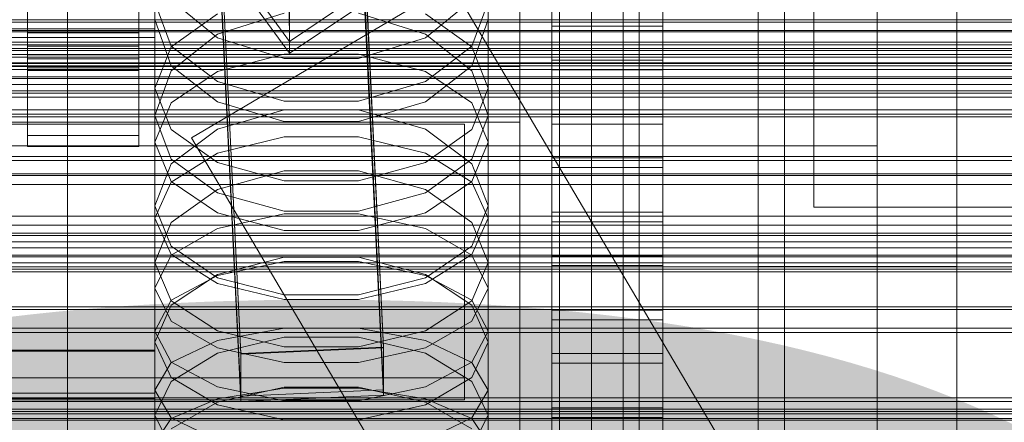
# Model space of a CAD drawing. Header units: millimetres. Extents: x -4738 to 65662, y -68080 to 6847.
# Tile 236 of 256: x 132 to 256, y -34625 to -34574. Entities that reach past the tile are written whole.
import ezdxf

# ---------------------------------------------------------------- set-up
doc = ezdxf.new("R2010")
doc.units = ezdxf.units.MM
for name, color, linetype, lineweight in [('COTAS_O', 1, 'Continuous', 0), ('COTAS_P', 1, 'Continuous', 0), ('frontal_briquetadora', 7, 'Continuous', 0), ('frontal_C01', 7, 'Continuous', 0), ('frontal_C02', 7, 'Continuous', 0), ('frontal_C03', 7, 'Continuous', 0), ('frontal_C04', 7, 'Continuous', 0), ('frontal_mezcladora', 7, 'Continuous', 0), ('frontal_secador', 7, 'Continuous', 0)]:
    doc.layers.add(name, color=color, linetype=linetype, lineweight=lineweight)
doc.dimstyles.new('R19_100', dxfattribs={"dimtxt": 250, "dimasz": 150, "dimexe": 150, "dimexo": 80, "dimgap": 100, "dimtad": 1, "dimtih": 1, "dimtoh": 1, "dimdsep": 46, "dimcen": 0.09, "dimadec": 0, "dimazin": 0, "dimtfac": 1, "dimtdec": 4, "dimtofl": 0, "dimtmove": 0, "dimatfit": 3, "dimfxl": 1, "dimtolj": 1, "dimtzin": 0, "dimarcsym": 0})

# ---------------------------------------------------------------- blocks, each defined once
blk = doc.blocks.new('DIM_R30_49')
at = {"layer": 'COTAS_P'}
for p, q in [((-150, -32300), (550, -32300)), ((550, -32300), (505, -32450)), ((550, -34900), (550, -32300)), ((550, -32300), (595, -32450)), ((550, -34900), (505, -34750)), ((550, -34900), (595, -34750)), ((-150, -34900), (550, -34900))]:
    blk.add_line(p, q, dxfattribs=at)
blk.add_text('2600 P', height=250, rotation=90, dxfattribs=at).set_placement((450, -33600))
blk = doc.blocks.new('DIM_R30_52')
at = {"layer": 'COTAS_O'}
for p, q in [((-650, -34200), (-500, -34155)), ((650, -34200), (500, -34155)), ((-650, -34900), (-650, -34200)), ((-650, -34200), (650, -34200)), ((-650, -34200), (-500, -34245)), ((650, -34200), (500, -34245)), ((650, -34900), (650, -34200))]:
    blk.add_line(p, q, dxfattribs=at)
blk.add_text('1300 O', height=250, dxfattribs=at).set_placement((0, -34100))
blk = doc.blocks.new('DIM_R30_57')
at = {"layer": 'COTAS_P'}
for p, q in [((-305, -34680), (395, -34680)), ((395, -34680), (350, -34830)), ((395, -36000), (395, -34680)), ((395, -34680), (440, -34830)), ((395, -36000), (350, -35850)), ((395, -36000), (440, -35850)), ((-305, -36000), (395, -36000))]:
    blk.add_line(p, q, dxfattribs=at)
blk.add_text('1320 P', height=250, rotation=90, dxfattribs=at).set_placement((295, -35340))

msp = doc.modelspace()

# ---------------------------------------------------------------- linework, layer by layer
at = {"layer": 'frontal_briquetadora'}
for p, q in [((210, -34680), (210, -33820)), ((210, -34680), (210, -34260)), ((210, -34680), (210, -34305)), ((200, -34674), (200, -34454.149)), ((204, -34454.149), (204, -34674)), ((210, -34471), (210, -34680)), ((200, -34698), (200, -34478.149)), ((200, -34483.291), (200, -34703.142)), ((200, -34691.652), (200, -34483.291)), ((200, -34489.719), (200, -34698.08)), ((200, -34692.717), (200, -34489.719)), ((200, -34492.29), (200, -34695.288)), ((200, -34492.29), (200, -34689.16)), ((204, -34695.288), (204, -34492.29)), ((208, -34689.16), (208, -34492.29)), ((210, -34496), (210, -34680)), ((200, -34694.302), (200, -34497.432)), ((208, -34497.432), (208, -34694.302)), ((195, -34580), (195, -34530)), ((195, -34537), (195, -34587)), ((149, -34571.912), (149, -34586.193)), ((149, -34571.912), (151.08, -34577.459)), ((156.906, -34576.409), (151.08, -34571.679)), ((188.92, -34571.679), (183.094, -34576.409)), ((188.92, -34577.459), (191, -34571.912)), ((191, -34571.912), (191, -34586.193)), ((200, -34572.218), (200, -34584.801)), ((200, -34572.623), (200, -34585.182)), ((156.907, -34573.39), (151.08, -34577.548)), ((165.326, -34573.305), (156.906, -34575.925)), ((183.094, -34575.925), (174.674, -34573.305)), ((188.92, -34577.548), (183.093, -34573.39)), ((200, -34585.562), (200, -34573.027)), ((149, -34574.101), (151.08, -34579.916)), ((188.92, -34579.916), (191, -34574.101)), ((156.906, -34575.925), (151.08, -34580.562)), ((165.326, -34578.991), (156.906, -34576.409)), ((183.094, -34576.409), (174.674, -34578.991)), ((188.92, -34580.562), (183.094, -34575.925)), ((151.08, -34577.548), (149, -34582.734)), ((151.08, -34577.459), (156.907, -34581.907)), ((183.093, -34581.907), (188.92, -34577.459)), ((191, -34582.734), (188.92, -34577.548)), ((156.907, -34580.641), (165.327, -34578.443)), ((174.674, -34578.991), (165.326, -34578.991)), ((165.327, -34578.443), (174.673, -34578.443)), ((174.673, -34578.443), (183.093, -34580.641)), ((195, -34580), (-195, -34580)), ((151.08, -34579.916), (156.906, -34584.461)), ((183.094, -34584.461), (188.92, -34579.916)), ((195, -34587), (195, -34580)), ((151.08, -34580.562), (149, -34586.193)), ((151.08, -34584.6), (156.907, -34580.641)), ((183.093, -34580.641), (188.92, -34584.6)), ((191, -34586.193), (188.92, -34580.562)), ((156.907, -34581.907), (165.327, -34584.376)), ((174.673, -34584.376), (183.093, -34581.907)), ((149, -34582.734), (149, -34597.535)), ((149, -34582.734), (151.08, -34587.919)), ((188.92, -34587.919), (191, -34582.734)), ((191, -34582.734), (191, -34597.535)), ((149, -34589.538), (151.08, -34584.6)), ((156.906, -34584.461), (165.326, -34586.939)), ((165.327, -34584.376), (174.673, -34584.376)), ((174.674, -34586.939), (183.094, -34584.461)), ((188.92, -34584.6), (191, -34589.538)), ((200, -34584.801), (200, -34596.589)), ((200, -34585.182), (200, -34596.944)), ((151.08, -34591.656), (149, -34586.193)), ((156.906, -34587.908), (165.326, -34585.444)), ((165.326, -34585.444), (174.674, -34585.444)), ((174.674, -34585.444), (183.094, -34587.908)), ((191, -34586.193), (188.92, -34591.656)), ((200, -34597.299), (200, -34585.562)), ((195, -34587), (-195, -34587)), ((165.326, -34586.939), (174.674, -34586.939)), ((151.08, -34592.262), (156.906, -34587.908)), ((151.08, -34587.919), (156.907, -34592.078)), ((156.907, -34590.901), (165.327, -34588.873)), ((165.327, -34588.873), (174.673, -34588.873)), ((174.673, -34588.873), (183.093, -34590.901)), ((183.093, -34592.078), (188.92, -34587.919)), ((183.094, -34587.908), (188.92, -34592.262)), ((149, -34589.538), (149, -34604.666)), ((151.08, -34594.475), (149, -34589.538)), ((191, -34589.538), (188.92, -34594.475)), ((191, -34589.538), (191, -34604.666)), ((151.08, -34594.554), (156.907, -34590.901)), ((183.093, -34590.901), (188.92, -34594.554)), ((149, -34597.535), (151.08, -34592.262)), ((156.906, -34595.915), (151.08, -34591.656)), ((151.08, -34591.656), (156.906, -34595.915)), ((156.907, -34592.078), (165.327, -34594.385)), ((174.673, -34594.385), (183.093, -34592.078)), ((188.92, -34591.656), (183.094, -34595.915)), ((183.094, -34595.915), (188.92, -34591.656)), ((188.92, -34592.262), (191, -34597.535)), ((165.326, -34593.122), (156.906, -34595.48)), ((174.674, -34593.122), (165.326, -34593.122)), ((183.094, -34595.48), (174.674, -34593.122)), ((149, -34599.11), (151.08, -34594.554)), ((156.907, -34598.435), (151.08, -34594.475)), ((165.327, -34594.385), (174.673, -34594.385)), ((188.92, -34594.475), (183.093, -34598.435)), ((188.92, -34594.554), (191, -34599.11)), ((156.906, -34595.48), (151.08, -34599.639)), ((165.326, -34598.232), (156.906, -34595.915)), ((156.906, -34595.915), (165.326, -34598.232)), ((183.094, -34595.915), (174.674, -34598.232)), ((174.674, -34598.232), (183.094, -34595.915)), ((188.92, -34599.639), (183.094, -34595.48)), ((151.08, -34602.633), (149, -34597.535)), ((191, -34597.535), (188.92, -34602.634)), ((200, -34596.589), (200, -34607.552)), ((200, -34596.944), (200, -34607.881)), ((200, -34608.209), (200, -34597.299)), ((165.327, -34600.632), (156.907, -34598.435)), ((165.327, -34598.547), (156.907, -34600.4)), ((174.674, -34598.232), (165.326, -34598.232)), ((174.673, -34598.547), (165.327, -34598.547)), ((183.093, -34598.435), (174.673, -34600.632)), ((183.093, -34600.4), (174.673, -34598.547)), ((149, -34599.11), (149, -34614.698)), ((149, -34599.11), (151.08, -34603.666)), ((151.08, -34599.639), (149, -34604.666)), ((188.92, -34603.666), (191, -34599.11)), ((191, -34604.666), (188.92, -34599.639)), ((191, -34599.11), (191, -34614.698)), ((156.907, -34600.4), (151.08, -34603.738)), ((174.673, -34600.632), (165.327, -34600.632)), ((188.92, -34603.738), (183.093, -34600.4)), ((151.08, -34603.738), (149, -34607.901)), ((156.906, -34606.596), (151.08, -34602.633)), ((151.08, -34603.666), (156.907, -34607.319)), ((183.093, -34607.319), (188.92, -34603.666)), ((188.92, -34602.634), (183.094, -34606.596)), ((191, -34607.901), (188.92, -34603.738)), ((149, -34604.666), (151.08, -34609.515)), ((165.326, -34603.999), (156.906, -34606.192)), ((156.907, -34606.298), (165.327, -34604.564)), ((174.674, -34603.999), (165.326, -34603.999)), ((165.327, -34604.564), (174.673, -34604.564)), ((174.673, -34604.564), (183.093, -34606.298)), ((183.094, -34606.192), (174.674, -34603.999)), ((188.92, -34609.515), (191, -34604.666)), ((156.906, -34606.192), (151.08, -34610.051)), ((188.92, -34610.051), (183.094, -34606.192)), ((151.08, -34609.422), (156.907, -34606.298)), ((165.326, -34608.746), (156.906, -34606.596)), ((156.907, -34607.319), (165.327, -34609.347)), ((174.673, -34609.347), (183.093, -34607.319)), ((183.094, -34606.596), (174.674, -34608.746)), ((183.093, -34606.298), (188.92, -34609.422)), ((149, -34607.901), (149, -34623.913)), ((149, -34607.901), (151.08, -34612.065)), ((174.674, -34608.746), (165.326, -34608.746)), ((188.92, -34612.065), (191, -34607.901)), ((191, -34607.901), (191, -34623.913)), ((200, -34607.552), (200, -34617.661)), ((200, -34607.881), (200, -34617.962)), ((200, -34618.263), (200, -34608.209)), ((149, -34613.318), (151.08, -34609.422)), ((151.08, -34609.515), (156.906, -34613.274)), ((165.327, -34609.347), (174.673, -34609.347)), ((183.094, -34613.274), (188.92, -34609.515)), ((188.92, -34609.422), (191, -34613.318)), ((151.08, -34610.051), (149, -34614.698)), ((191, -34614.698), (188.92, -34610.051)), ((151.08, -34612.065), (156.907, -34615.403)), ((183.093, -34615.403), (188.92, -34612.065)), ((149, -34613.318), (149, -34629.59)), ((151.08, -34617.214), (149, -34613.318)), ((156.906, -34613.274), (165.326, -34615.311)), ((156.907, -34614.479), (165.327, -34612.927)), ((165.327, -34612.927), (174.673, -34612.927)), ((174.673, -34612.927), (183.093, -34614.479)), ((174.674, -34615.311), (183.094, -34613.274)), ((191, -34613.318), (188.92, -34617.214)), ((191, -34613.318), (191, -34629.59)), ((151.08, -34619.163), (149, -34614.698)), ((151.08, -34617.275), (156.907, -34614.479)), ((156.906, -34616.105), (165.326, -34614.083)), ((165.326, -34614.083), (174.674, -34614.083)), ((174.674, -34614.083), (183.094, -34616.105)), ((183.093, -34614.479), (188.92, -34617.275)), ((191, -34614.698), (188.92, -34619.163)), ((151.08, -34619.655), (156.906, -34616.105)), ((156.907, -34615.403), (165.327, -34617.256)), ((165.326, -34615.311), (174.674, -34615.311)), ((174.673, -34617.256), (183.093, -34615.403)), ((183.094, -34616.105), (188.92, -34619.655)), ((149, -34620.762), (151.08, -34617.275)), ((156.907, -34620.338), (151.08, -34617.214)), ((165.327, -34617.256), (174.673, -34617.256)), ((188.92, -34617.214), (183.093, -34620.338)), ((188.92, -34617.275), (191, -34620.762)), ((200, -34617.661), (200, -34626.89)), ((200, -34617.962), (200, -34627.164)), ((200, -34627.437), (200, -34618.263)), ((149, -34623.913), (151.08, -34619.655)), ((156.906, -34622.61), (151.08, -34619.163)), ((188.92, -34619.163), (183.094, -34622.61)), ((188.92, -34619.655), (191, -34623.913)), ((149, -34620.762), (149, -34637.392)), ((149, -34620.762), (151.08, -34624.249)), ((165.326, -34620.353), (156.906, -34622.259)), ((165.327, -34622.072), (156.907, -34620.338)), ((165.327, -34620.476), (156.907, -34621.842)), ((174.674, -34620.353), (165.326, -34620.353)), ((174.673, -34620.476), (165.327, -34620.476)), ((183.093, -34620.338), (174.673, -34622.072)), ((183.093, -34621.842), (174.673, -34620.476)), ((183.094, -34622.259), (174.674, -34620.353)), ((188.92, -34624.249), (191, -34620.762)), ((191, -34620.762), (191, -34637.392)), ((156.907, -34621.842), (151.08, -34624.303)), ((156.906, -34622.259), (151.08, -34625.598)), ((174.673, -34622.072), (165.327, -34622.072)), ((188.92, -34624.303), (183.093, -34621.842)), ((188.92, -34625.598), (183.094, -34622.259)), ((165.326, -34624.472), (156.906, -34622.61)), ((183.094, -34622.61), (174.674, -34624.472)), ((151.08, -34627.982), (149, -34623.913)), ((151.08, -34624.303), (149, -34627.373)), ((151.08, -34624.249), (156.907, -34627.045)), ((174.674, -34624.472), (165.326, -34624.472)), ((183.093, -34627.045), (188.92, -34624.249)), ((191, -34623.913), (188.92, -34627.982)), ((191, -34627.373), (188.92, -34624.303))]:
    msp.add_line(p, q, dxfattribs=at)
at = {"layer": 'frontal_C01'}
for p, q in [((250, -35948.844), (250, -33373.251)), ((250, -33378.064), (250, -35953.656)), ((228.298, -34716.493), (228.298, -34453.88)), ((228.298, -34459.66), (228.298, -34722.274)), ((133, -34577.472), (133, -34531.249)), ((147, -34531.249), (147, -34577.472)), ((133, -34533.945), (133, -34580.168)), ((147, -34580.168), (147, -34533.945)), ((159.83, -34616.122), (156.962, -34556.333)), ((174.943, -34555.534), (177.811, -34615.322)), ((177.811, -34620.716), (174.943, -34560.927)), ((159.83, -34621.515), (156.962, -34561.727)), ((165.926, -34563.914), (165.983, -34576.856)), ((133, -34579.051), (133, -34566.109)), ((133, -34575.739), (133, -34566.109)), ((147, -34566.109), (147, -34579.051)), ((147, -34566.109), (147, -34575.739)), ((160.247, -34568.969), (165.983, -34576.856)), ((149, -34569.884), (149, -34575.276)), ((149, -34569.884), (149, -34615.721)), ((186.358, -34569.677), (153.642, -34589.009)), ((165.983, -34576.856), (177.451, -34569.119)), ((446.358, -35009.677), (186.358, -34569.677)), ((149, -34575.276), (131, -34575.276)), ((149, -34621.113), (149, -34575.276)), ((147, -34575.739), (133, -34575.739)), ((133, -34575.739), (133, -34588.68)), ((147, -34588.68), (147, -34575.739)), ((147, -34577.472), (133, -34577.472)), ((133, -34577.472), (133, -34580.168)), ((147, -34580.168), (147, -34577.472)), ((147, -34579.051), (133, -34579.051)), ((133, -34579.051), (133, -34588.68)), ((133, -34580.168), (147, -34580.168)), ((147, -34588.68), (147, -34579.051)), ((430, -34586.343), (-430, -34586.343)), ((133, -34588.68), (147, -34588.68)), ((413.642, -35029.009), (153.642, -34589.009)), ((430, -34591.343), (-430, -34591.343)), ((-425, -34610.606), (425, -34610.606)), ((149, -34615.721), (131, -34615.721)), ((149, -34621.113), (149, -34615.721)), ((177.811, -34615.322), (159.83, -34616.122)), ((159.83, -34616.122), (159.83, -34621.515)), ((177.811, -34620.716), (177.811, -34615.322)), ((131, -34621.113), (149, -34621.113)), ((159.83, -34621.515), (177.811, -34620.716)), ((425, -34622.162), (-425, -34622.162)), ((425, -34624.302), (-425, -34624.302))]:
    msp.add_line(p, q, dxfattribs=at)
at = {"layer": 'frontal_C02'}
for p, q in [((250, -35767.183), (250, -32921.727)), ((250, -32926.497), (250, -35771.953)), ((228.298, -34746.19), (228.298, -34455.696)), ((228.298, -34461.426), (228.298, -34751.921)), ((133, -34578.55), (133, -34532.731)), ((147, -34532.731), (147, -34578.55)), ((133, -34535.712), (133, -34581.53)), ((147, -34581.53), (147, -34535.712)), ((174.943, -34556.157), (177.811, -34615.423)), ((159.83, -34616.216), (156.962, -34556.95)), ((177.811, -34621.385), (174.943, -34562.119)), ((159.83, -34622.178), (156.962, -34562.912)), ((165.926, -34564.033), (165.983, -34578.34)), ((133, -34580.515), (133, -34566.209)), ((133, -34575.754), (133, -34566.209)), ((147, -34566.209), (147, -34580.515)), ((147, -34566.209), (147, -34575.754)), ((149, -34570.382), (149, -34576.343)), ((149, -34570.382), (149, -34615.818)), ((160.247, -34570.523), (165.983, -34578.34)), ((165.983, -34578.34), (177.451, -34570.671)), ((149, -34576.343), (131, -34576.343)), ((147, -34575.754), (133, -34575.754)), ((133, -34575.754), (133, -34590.061)), ((147, -34590.061), (147, -34575.754)), ((149, -34621.779), (149, -34576.343)), ((147, -34578.55), (133, -34578.55)), ((133, -34578.55), (133, -34581.53)), ((147, -34581.53), (147, -34578.55)), ((147, -34580.515), (133, -34580.515)), ((133, -34580.515), (133, -34590.061)), ((147, -34590.061), (147, -34580.515)), ((133, -34581.53), (147, -34581.53)), ((133, -34590.061), (147, -34590.061)), ((-450, -34591.833), (450, -34591.833)), ((450, -34603.756), (-450, -34603.756)), ((-425, -34610.274), (425, -34610.274)), ((149, -34615.818), (131, -34615.818)), ((149, -34621.779), (149, -34615.818)), ((177.811, -34615.423), (159.83, -34616.216)), ((177.811, -34621.385), (177.811, -34615.423)), ((159.83, -34616.216), (159.83, -34622.178)), ((425, -34621.728), (-425, -34621.728)), ((131, -34621.779), (149, -34621.779)), ((159.83, -34622.178), (177.811, -34621.385))]:
    msp.add_line(p, q, dxfattribs=at)
at = {"layer": 'frontal_C03'}
for p, q in [((1250, -34574.414), (-1250, -34574.414)), ((1250, -34575.486), (-1250, -34575.486)), ((1250, -34578.508), (-1250, -34578.508)), ((1250, -34578.825), (-1250, -34578.825)), ((1250, -34579.537), (-1250, -34579.537)), ((1250, -34579.619), (-1250, -34579.619)), ((1250, -34579.914), (-1250, -34579.914)), ((-1250, -34580.383), (1250, -34580.383)), ((1250, -34581.506), (-1250, -34581.506)), ((1250, -34582.27), (-1250, -34582.27)), ((1250, -34583.064), (-1250, -34583.064)), ((1250, -34583.38), (-1250, -34583.38)), ((1250, -34600.966), (-1250, -34600.966)), ((1250, -34601.282), (-1250, -34601.282)), ((1250, -34602.076), (-1250, -34602.076)), ((-1250, -34602.84), (1250, -34602.84)), ((1250, -34603.963), (-1250, -34603.963)), ((1250, -34604.727), (-1250, -34604.727)), ((1250, -34605.521), (-1250, -34605.521)), ((1250, -34605.838), (-1250, -34605.838)), ((1250, -34623.423), (-1250, -34623.423)), ((1250, -34623.74), (-1250, -34623.74)), ((1250, -34624.534), (-1250, -34624.534))]:
    msp.add_line(p, q, dxfattribs=at)
at = {"layer": 'frontal_C04'}
for p, q in [((225, -34411.606), (225, -35487.488)), ((225, -34417.244), (225, -35493.126)), ((225, -34440.737), (225, -34605.183)), ((225, -35516.618), (225, -34440.737)), ((250, -34605.183), (250, -34440.737)), ((250, -34440.737), (250, -35516.618)), ((232, -34597.721), (232, -34537.721)), ((199, -34543.488), (199, -34579.196)), ((213, -34579.196), (213, -34543.488)), ((199, -34586.036), (199, -34550.328)), ((213, -34550.328), (213, -34586.036)), ((199, -34555.8), (199, -34591.509)), ((213, -34591.509), (213, -34555.8)), ((225, -34558.198), (225, -35634.08)), ((199, -34598.349), (199, -34562.641)), ((213, -34562.641), (213, -34598.349)), ((225, -34563.836), (225, -35639.718)), ((199, -34568.113), (199, -34603.821)), ((199, -34574.953), (199, -34568.113)), ((213, -34603.821), (213, -34568.113)), ((213, -34568.113), (213, -34574.953)), ((199, -34574.953), (213, -34574.953)), ((199, -34610.662), (199, -34574.953)), ((213, -34574.953), (213, -34610.662)), ((199, -34579.196), (213, -34579.196)), ((199, -34579.196), (199, -34586.036)), ((213, -34579.196), (213, -34586.036)), ((213, -34580.426), (199, -34580.426)), ((199, -34580.426), (199, -34616.134)), ((199, -34587.266), (199, -34580.426)), ((213, -34616.134), (213, -34580.426)), ((213, -34580.426), (213, -34587.266)), ((213, -34586.036), (199, -34586.036)), ((188, -34587.263), (-188, -34587.263)), ((188, -34619.212), (188, -34587.263)), ((188, -34587.263), (188, -34589.999)), ((199, -34587.266), (213, -34587.266)), ((199, -34622.974), (199, -34587.266)), ((213, -34587.266), (213, -34622.974)), ((-188, -34589.999), (188, -34589.999)), ((188, -34589.999), (188, -34621.948)), ((199, -34591.509), (213, -34591.509)), ((199, -34591.509), (199, -34598.349)), ((213, -34591.509), (213, -34598.349)), ((213, -34592.738), (199, -34592.738)), ((199, -34592.738), (199, -34628.447)), ((199, -34599.579), (199, -34592.738)), ((213, -34628.447), (213, -34592.738)), ((213, -34592.738), (213, -34599.579)), ((213, -34598.349), (199, -34598.349)), ((232, -34597.721), (268, -34597.721)), ((199, -34599.579), (213, -34599.579)), ((199, -34635.287), (199, -34599.579)), ((213, -34599.579), (213, -34635.287)), ((199, -34603.821), (213, -34603.821)), ((199, -34603.821), (199, -34610.662)), ((213, -34605.051), (199, -34605.051)), ((199, -34605.051), (199, -34640.76)), ((199, -34611.892), (199, -34605.051)), ((213, -34603.821), (213, -34610.662)), ((213, -34640.76), (213, -34605.051)), ((213, -34605.051), (213, -34611.892)), ((225, -34605.183), (250, -34605.183)), ((225, -34605.183), (225, -35681.065)), ((250, -34605.183), (250, -35681.065)), ((213, -34610.662), (199, -34610.662)), ((199, -34611.892), (213, -34611.892)), ((199, -34647.6), (199, -34611.892)), ((213, -34611.892), (213, -34647.6)), ((199, -34616.134), (213, -34616.134)), ((199, -34616.134), (199, -34622.974)), ((213, -34616.134), (213, -34622.974)), ((213, -34617.364), (199, -34617.364)), ((199, -34617.364), (199, -34653.072)), ((199, -34624.204), (199, -34617.364)), ((213, -34653.072), (213, -34617.364)), ((213, -34617.364), (213, -34624.204)), ((-188, -34619.212), (188, -34619.212)), ((188, -34619.212), (188, -34621.948)), ((188, -34621.948), (-188, -34621.948)), ((213, -34622.974), (199, -34622.974)), ((199, -34624.204), (213, -34624.204)), ((199, -34659.913), (199, -34624.204)), ((213, -34624.204), (213, -34659.913))]:
    msp.add_line(p, q, dxfattribs=at)
at = {"layer": 'frontal_mezcladora'}
for p, q in [((138, -34590), (138, -34525.346)), ((195, -34590), (195, -34539.229)), ((240, -34590), (240, -34539.229)), ((240, -34590), (240, -34542.102)), ((240, -34590), (-420, -34590)), ((138, -34590), (130, -34590)), ((138, -34590), (138, -34654.654)), ((195, -34640.771), (195, -34590)), ((240, -34590), (195, -34590)), ((240, -34590), (240, -34637.898)), ((240, -34590), (240, -34640.771)), ((-315, -34600), (315, -34600))]:
    msp.add_line(p, q, dxfattribs=at)
at = {"layer": 'frontal_secador'}
for p, q in [((1250, -34574.141), (-1250, -34574.141)), ((1320, -34575.657), (-1320, -34575.657)), ((1320, -34576.928), (-1320, -34576.928)), ((1320, -34577.727), (-1320, -34577.727)), ((1250, -34577.285), (-1250, -34577.285)), ((1320, -34578), (-1320, -34578)), ((1250, -34578), (-1250, -34578)), ((1250, -34581.314), (-1250, -34581.314)), ((1250, -34583.856), (-1250, -34583.856)), ((1250, -34585.455), (-1250, -34585.455)), ((1250, -34586), (-1250, -34586)), ((1360, -34593.5), (-1360, -34593.5)), ((1250, -34593.75), (-1250, -34593.75)), ((1360, -34594.863), (-1360, -34594.863)), ((1360, -34598.859), (-1360, -34598.859)), ((1360, -34605.216), (-1360, -34605.216)), ((1360, -34613.5), (-1360, -34613.5)), ((1250, -34612.924), (-1250, -34612.924)), ((1360, -34623.147), (-1360, -34623.147))]:
    msp.add_line(p, q, dxfattribs=at)

# ---------------------------------------------------------------- dimensions: what is measured, and where the dimension line sits
at = {"layer": 'COTAS_O'}
dim = msp.add_aligned_dim(p1=(-650, -34900), p2=(650, -34900), distance=700, text='<> O', dimstyle='R19_100', dxfattribs=at)
dim.commit()
dim.dimension.update_dxf_attribs({"geometry": 'DIM_R30_52', "text_midpoint": (0, -34200)})
at = {"layer": 'COTAS_P'}
for p1, p2, picture, middle in [((-150, -34900), (-150, -32300), 'DIM_R30_49', (550, -33600)), ((-305, -36000), (-305, -34680), 'DIM_R30_57', (395, -35340))]:
    dim = msp.add_aligned_dim(p1=p1, p2=p2, distance=-700, text='<> P', dimstyle='R19_100', dxfattribs=at)
    dim.commit()
    dim.dimension.update_dxf_attribs({"geometry": picture, "text_midpoint": middle})

doc.saveas('drawing.dxf')
